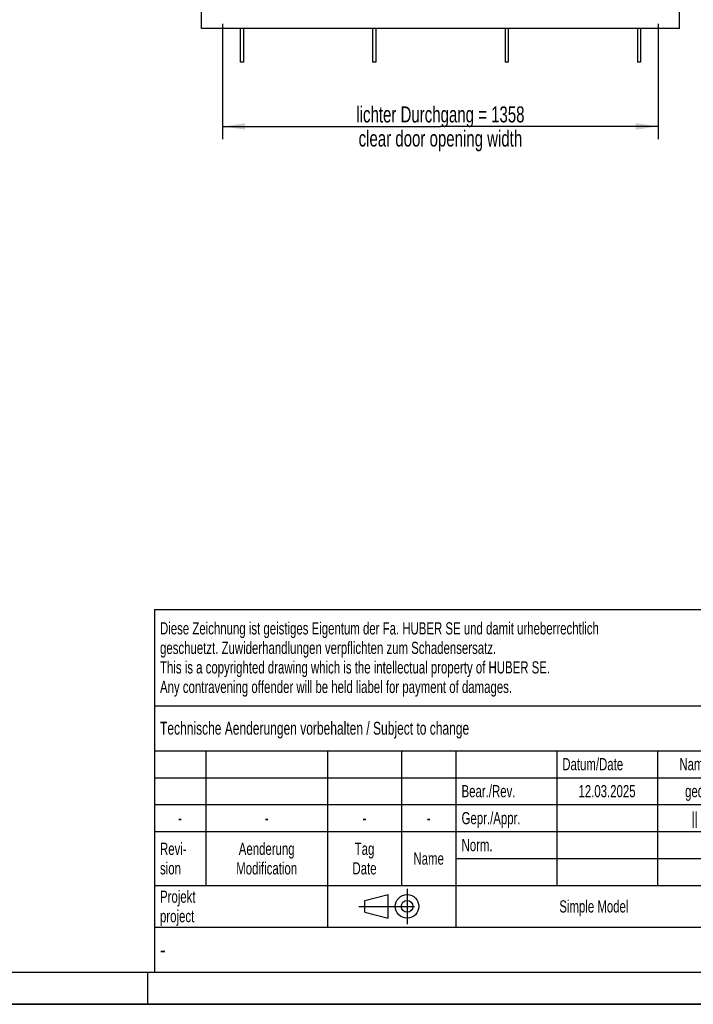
# Model space of a CAD drawing. Header units: millimetres. Extents: x 0 to 8400, y 0 to 5940.
# Tile 2 of 6: x 4200 to 6300, y 0 to 3067. Entities that reach past the tile are written whole.
import ezdxf

# ---------------------------------------------------------------- set-up
doc = ezdxf.new("R2010")
doc.units = ezdxf.units.MM
doc.header["$LTSCALE"] = 462
doc.linetypes.add('CENTER', pattern=[0.6, 0.375, -0.075, 0.075, -0.075])
doc.layers.get('0').update_dxf_attribs({"linetype": 'CONTINUOUS'})
for name, color, linetype in [('005_AXIS', 7, 'CONTINUOUS'), ('050_DIMENSIONING', 7, 'CONTINUOUS'), ('053_NOTES', 7, 'CONTINUOUS')]:
    doc.layers.add(name, color=color, linetype=linetype)
doc.styles.get("Standard").update_dxf_attribs({"font": 'txt', "width": 0.7})
doc.styles.add('TEXTSTYLE_4', font='txt', dxfattribs={"width": 0.8})
doc.styles.add('TEXTSTYLE_5', font='txt')
doc.dimstyles.new('DIMSTYLE_1', dxfattribs={"dimtxt": 50, "dimasz": 70, "dimexe": 2, "dimexo": 1, "dimtad": 1, "dimdec": 1, "dimtxsty": 'Standard', "dimblk": '_FILLED', "dimblk1": '_FILLED', "dimblk2": '_FILLED', "dimcen": 0.09, "dimazin": 2, "dimtp": 1.2, "dimtm": 1.2, "dimtfac": 1, "dimtdec": 1, "dimtofl": 0, "dimtmove": 0, "dimatfit": 3, "dimldrblk": '_FILLED', "dimfxl": 1, "dimtolj": 1, "dimarcsym": 0})

# ---------------------------------------------------------------- blocks, each defined once
blk = doc.blocks.new('_FILLED')
at = {"color": 0, "linetype": 'ByBlock'}
blk.add_solid([(0, 0), (-1, 0.143), (-1, -0.143)], dxfattribs=at)
blk = doc.blocks.new('*D4')
at = {"layer": '050_DIMENSIONING', "color": 2, "linetype": 'Continuous', "transparency": 16777216}
for p, q in [((4832.6, 3054.7), (4832.6, 2694.7)), ((6190.6, 3054.7), (6190.6, 2694.7)), ((4832.6, 2734.7), (5511.6, 2734.7)), ((6190.6, 2734.7), (5511.6, 2734.7))]:
    blk.add_line(p, q, dxfattribs=at)
at = {"layer": '050_DIMENSIONING', "color": 2, "linetype": 'Continuous', "transparency": 16777216, "xscale": 70, "yscale": 70, "zscale": 70, "rotation": 180}
blk.add_blockref('_FILLED', (4832.6, 2734.7), dxfattribs=at)
at = {"layer": '050_DIMENSIONING', "color": 2, "linetype": 'Continuous', "transparency": 16777216, "xscale": 70, "yscale": 70, "zscale": 70}
blk.add_blockref('_FILLED', (6190.6, 2734.7), dxfattribs=at)
at = {"layer": '050_DIMENSIONING', "color": 2, "linetype": 'Continuous', "transparency": 16777216, "insert": (5511.6, 2797.2), "char_height": 50, "width": 1251.786, "attachment_point": 2, "line_spacing_factor": 0.9}
blk.add_mtext('lichter Durchgang = 1358\\Pclear door opening width', dxfattribs=at)
blk = doc.blocks.new('PROJEKTIONSMETHODE_1_BL2', base_point=(5360, 305))
at = {"color": 2, "linetype": 'Continuous'}
for p, q in [((5275.7, 323.3), (5349, 341.7)), ((5349, 268.3), (5349, 341.7)), ((5275.7, 286.7), (5275.7, 323.3)), ((5275.7, 286.7), (5349, 268.3))]:
    blk.add_line(p, q, dxfattribs=at)
at = {"color": 2, "linetype": 'CENTER'}
for p, q in [((5407.7, 360), (5407.7, 250)), ((5257.3, 305), (5462.7, 305))]:
    blk.add_line(p, q, dxfattribs=at)
at = {"color": 2, "linetype": 'Continuous'}
for radius in [36.7, 18.3]:
    blk.add_circle((5407.7, 305), radius, dxfattribs=at)
blk = doc.blocks.new('*T11')
at = {"color": 3, "linetype": 'Continuous'}
for p, q in [((0, 0), (3680, 0)), ((0, 0), (0, -1130)), ((2400, 0), (2400, -440)), ((3680, 0), (3680, -1130)), ((0, -300), (2400, -300)), ((1800, -300), (1800, -1130)), ((0, -440), (3680, -440)), ((160, -440), (160, -860)), ((540, -440), (540, -990)), ((770, -440), (770, -860)), ((940, -440), (940, -990)), ((1254, -440), (1254, -860)), ((1568, -440), (1568, -860)), ((0, -524), (1800, -524)), ((1800, -580), (3680, -580)), ((0, -608), (1800, -608)), ((0, -692), (1800, -692)), ((1800, -720), (3680, -720)), ((940, -776), (1800, -776)), ((0, -860), (3680, -860)), ((2400, -860), (2400, -1130)), ((3420, -860), (3420, -1130)), ((0, -990), (3680, -990)), ((0, -1130), (3680, -1130))]:
    blk.add_line(p, q, dxfattribs=at)
at = {"layer": '053_NOTES', "color": 2, "linetype": 'Continuous', "line_spacing_factor": 0.96}
for s, insert, char_height, width, attachment_point in [('Diese Zeichnung ist geistiges Eigentum der Fa. HUBER SE und damit urheberrechtlich \\Pgeschuetzt. Zuwiderhandlungen verpflichten zum Schadensersatz.\\PThis is a copyrighted drawing which is the intellectual property of HUBER SE.\\PAny contravening offender will be held liabel for payment of damages.', (17.5, -39.8), 38, 4429.714, 1), ('Technische Aenderungen vorbehalten / Subject to change', (17.5, -350), 40, 3049.524, 1), ('ISO 2768-mK', (2100, -351), 38, 665.905, 2), ('Datum/Date', (1271.5, -463), 38, 584.476, 1), ('Name', (1684, -463), 38, 253.333, 2), ('Sicherheitstür', (2740, -480), 60, 1124, 2), ('Bear./Rev.', (957.5, -547), 38, 544.667, 1), ('12.03.2025', (1411, -547), 38, 551.905, 2), ('ged', (1684, -547), 38, 177.333, 2), ('Gepr./Appr.', (957.5, -631), 38, 598.952, 1), ('||', (1684, -631), 38, 101.333, 2), ('security door', (2740, -620), 60, 1068.571, 2), ('-', (80, -631), 38, 68.762, 2), ('-', (350, -631), 38, 68.762, 2), ('-', (655, -631), 38, 68.762, 2), ('-', (855, -631), 38, 68.762, 2), ('Revi-\\Psion', (17.5, -726.6), 38, 276.857, 1), ('Aenderung\\PModification', (350, -726.6), 38, 606.19, 2), ('Tag\\PDate', (655, -726.6), 38, 235.238, 2), ('Norm. ', (957.5, -715), 38, 351.048, 1), ('Name', (855, -757), 38, 253.333, 2), ('TT2.2/RC3 1500x2200 GFL750 r S DR BA2', (2740, -760), 60, 3425.714, 2), ('Projekt\\Pproject', (17.5, -875.6), 38, 367.333, 1), ('Massstab\\Pscale', (1817.5, -875.6), 38, 448.762, 1), ('Nummer\\Pnumber', (2417.5, -875.6), 38, 372.762, 1), ('Blatt\\Psheet', (3550, -875.6), 38, 275.048, 2), ('Simple Model', (1370, -906), 38, 656.857, 2), ('1:20', (1817.5, -1041), 38, 204.476, 1), ('1/1', (3550, -1041), 38, 159.238, 2)]:
    blk.add_mtext(s, dxfattribs=dict(at, insert=insert, char_height=char_height, width=width, attachment_point=attachment_point))
for s, insert, char_height, width, attachment_point, style in [('52381987', (3402.5, -1020), 80, 1093.333, 3, 'TEXTSTYLE_5'), ('-', (17.5, -1035), 50, 36.667, 1, 'TEXTSTYLE_4')]:
    blk.add_mtext(s, dxfattribs=dict(at, insert=insert, char_height=char_height, width=width, attachment_point=attachment_point, style=style))

msp = doc.modelspace()

# ---------------------------------------------------------------- linework, layer by layer
at = {"color": 7, "linetype": 'Continuous'}
for p, q in [((4766.63, 3039.723), (4766.63, 5266.723)), ((6256.63, 3039.723), (6256.63, 5266.723)), ((6256.63, 3039.723), (4766.63, 3039.723)), ((0, 0), (8400, 0))]:
    msp.add_line(p, q, dxfattribs=at)
at = {"color": 5, "linetype": 'Continuous'}
msp.add_line((100, 100), (8300, 100), dxfattribs=at)
at = {"color": 3, "linetype": 'Continuous'}
for p, q in [((4600, 0), (4600, 100)), ((8400, 0), (0, 0))]:
    msp.add_line(p, q, dxfattribs=at)
at = {"layer": '005_AXIS', "color": 7, "linetype": 'Continuous'}
for p, q in [((4887.63, 3039.723), (4887.63, 2934.723)), ((4897.63, 3039.723), (4897.63, 2934.723)), ((5300.296, 3039.723), (5300.296, 2934.723)), ((5310.296, 3039.723), (5310.296, 2934.723)), ((5712.963, 3039.723), (5712.963, 2934.723)), ((5722.963, 3039.723), (5722.963, 2934.723)), ((6125.63, 3039.723), (6125.63, 2934.723)), ((6135.63, 3039.723), (6135.63, 2934.723)), ((4897.63, 2934.723), (4887.63, 2934.723)), ((5310.296, 2934.723), (5300.296, 2934.723)), ((5722.963, 2934.723), (5712.963, 2934.723)), ((6135.63, 2934.723), (6125.63, 2934.723))]:
    msp.add_line(p, q, dxfattribs=at)

# ---------------------------------------------------------------- block references
msp.add_blockref('*T11', (4620, 1230))
at = {"color": 2, "linetype": 'Continuous'}
msp.add_blockref('PROJEKTIONSMETHODE_1_BL2', (5360, 305), dxfattribs=at)

# ---------------------------------------------------------------- dimensions: what is measured, and where the dimension line sits
at = {"layer": '050_DIMENSIONING', "color": 2, "linetype": 'Continuous'}
dim = msp.add_linear_dim(base=(6190.63, 2734.723), p1=(4832.63, 3055.723), p2=(6190.63, 3055.723), text='lichter Durchgang = <>\\Pclear door opening width', dimstyle='DIMSTYLE_1', dxfattribs=at)
dim.commit()
dim.dimension.update_dxf_attribs({"geometry": '*D4', "text_midpoint": (5511.63, 2734.723), "dimtype": 160})

doc.saveas('drawing.dxf')
